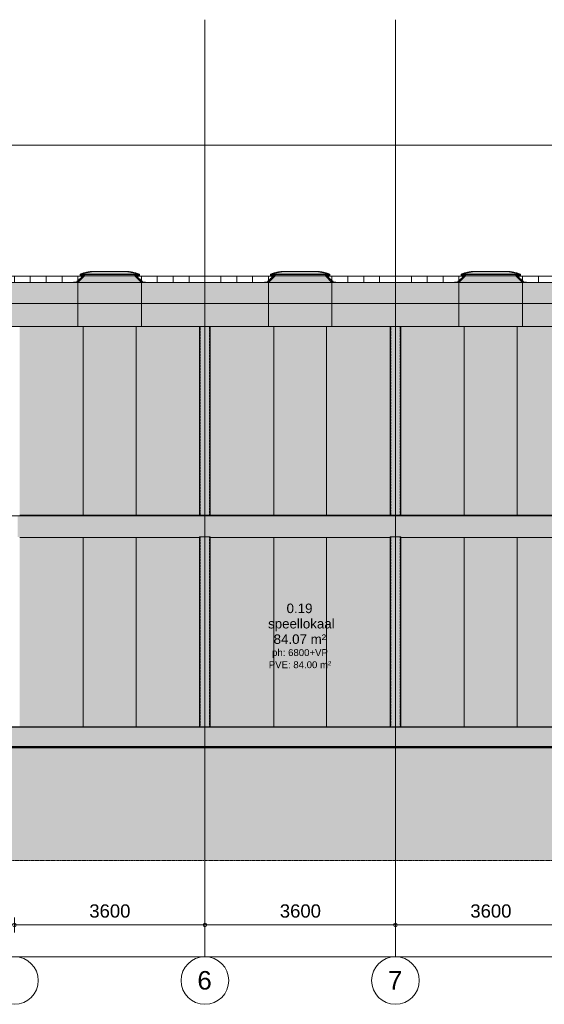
# Model space of a CAD drawing. Header units: millimetres. Extents: x -85630 to 257083, y -5697 to 14715.
# Tile 77 of 93: x 179300 to 189212, y -5250 to 13370. Entities that reach past the tile are written whole.
import ezdxf

# ---------------------------------------------------------------- set-up
doc = ezdxf.new("R2010")
doc.units = ezdxf.units.MM
for name, pattern in [('HAZ_hartlijn', [8, 5, -1, 1, -1]), ('Hidden', [7.14375, 4.7625, -2.38125]), ('THO_stramienlijn', [20, 17, -1.5, 0, -1.5])]:
    doc.linetypes.add(name, pattern=pattern)
for name, color, linetype, lineweight in [('A-ANNO-DIMS', 7, 'Continuous', 13), ('A-ANNO-DIMS-100', 7, 'Continuous', 13), ('A-AREA-IDEN', 7, 'Continuous', 13), ('A-DETL-GENF', 7, 'Continuous', 13), ('A-FLOR', 7, 'Continuous', 18), ('A-FLOR-LEVL', 7, 'Continuous', 13), ('A-FLOR-PATT', 7, 'Continuous', 25), ('A-GENM', 7, 'Continuous', 13), ('A-GLAZ', 7, 'Continuous', 13), ('A-ROOF', 7, 'Continuous', 13), ('A-ROOF-PATT', 7, 'Continuous', 18), ('A-WALL-PATT', 7, 'Continuous', 25), ('C-TOPO', 7, 'Continuous', 13), ('C-TOPO-PATT', 7, 'Continuous', 50), ('I-WALL', 7, 'Continuous', 18), ('S-COLS', 7, 'Continuous', 13), ('S-GRID', 7, 'Continuous', 13), ('S-GRID-IDEN', 7, 'Continuous', 13)]:
    doc.layers.add(name, color=color, linetype=linetype, lineweight=lineweight)
doc.styles.add('Arial', font='arial.ttf', dxfattribs={"height": 250})
doc.styles.add('Arial_1', font='arial.ttf', dxfattribs={"height": 180})
doc.styles.add('Arial_2', font='arial.ttf', dxfattribs={"height": 350})
doc.styles.add('Arial_3', font='arial.ttf', dxfattribs={"height": 130})
doc.dimstyles.new('THO_25_-_transparant', dxfattribs={"dimscale": 304.8, "dimtxt": 0.836827, "dimasz": 0.229659, "dimexe": 0.459318, "dimexo": 0.0625, "dimgap": 0.213255, "dimtad": 1, "dimdec": 3, "dimlfac": 304.8, "dimrnd": 0.001, "dimdsep": 46, "dimtxsty": 'Arial', "dimblk1": 'DOTBLANK', "dimblk2": 'DOTBLANK', "dimsah": 1, "dimcen": 0.09, "dimdle": 0.229659, "dimazin": 0, "dimtfac": 1, "dimtdec": 4, "dimtix": 1, "dimtmove": 0, "dimatfit": 3, "dimfxl": 0.001507, "dimfxlon": 1, "dimtvp": 1, "dimtolj": 1, "dimtzin": 0, "dimarcsym": 2})
pattern_1 = [(90, (19207.564, -375.99), (-40, 2e-15), []), (0, (19207.564, -375.99), (0, 40), [])]
pattern_2 = [(90, (19207.564, -375.99), (-8, 5e-16), []), (0, (19207.564, -375.99), (0, 8), [])]

# ---------------------------------------------------------------- blocks, each defined once
blk = doc.blocks.new('NLRS_33_GM_WPB_vloeropening schacht rechthoek_gen_tho - 10675x7875-2231571-01 doorsnede EE _plotview_')
at = {"layer": 'A-GENM'}
for p, q in [((30000, 4000), (26600, 4000)), ((32984, 4000), (26600, 4000)), ((33600, 4000), (30200, 4000)), ((30815, 4000), (37200, 4000)), ((37200, 4000), (33800, 4000))]:
    blk.add_line(p, q, dxfattribs=at)
blk = doc.blocks.new('NLRS_28_SCO_UN_koker_gen_bcb - K200_200_12_5-2195922-01 doorsnede EE _plotview_')
at = {"layer": 'S-COLS', "linetype": 'Hidden', "true_color": 0x7186a5}
blk.add_hatch(color=252, dxfattribs=at).paths.add_polyline_path([(30199.635701, 0), (30199.635701, 3590), (29999.635701, 3590), (29999.635701, 0)])
at = {"layer": 'S-COLS'}
for p, q in [((29999.635701, 3590), (29999.635701, 0)), ((30199.635701, 3590), (29999.635701, 3590)), ((30199.635701, 3590), (30199.635701, 0))]:
    blk.add_line(p, q, dxfattribs=at)
at = {"layer": 'S-COLS', "linetype": 'Hidden'}
for p, q in [((30012.135701, 0), (30012.135701, 3590)), ((30187.135701, 3590), (30187.135701, 0))]:
    blk.add_line(p, q, dxfattribs=at)
blk = doc.blocks.new('NLRS_28_SCO_UN_koker_gen_bcb - K200_200_12_5-V150-01 doorsnede EE _plotview_')
at = {"layer": 'S-COLS', "linetype": 'Hidden', "true_color": 0x7186a5}
blk.add_hatch(color=252, dxfattribs=at).paths.add_polyline_path([(26600, 0), (26600, 0), (26600, 69)])
blk = doc.blocks.new('NLRS_28_SCO_UN_koker_gen_bcb - K200_200_12_5-2311149-01 doorsnede EE _plotview_')
at = {"layer": 'S-COLS', "linetype": 'Hidden', "true_color": 0x7186a5}
blk.add_hatch(color=252, dxfattribs=at).paths.add_polyline_path([(30199.635701, 3990), (30199.635701, 7570), (29999.635701, 7570), (29999.635701, 3990)])
at = {"layer": 'S-COLS'}
for p, q in [((29999.635701, 3990), (29999.635701, 7570)), ((30199.635701, 7570), (30199.635701, 3990)), ((30199.635701, 3990), (29999.635701, 3990))]:
    blk.add_line(p, q, dxfattribs=at)
at = {"layer": 'S-COLS', "linetype": 'Hidden'}
for p, q in [((30012.135701, 3990), (30012.135701, 7570)), ((30187.135701, 7570), (30187.135701, 3990))]:
    blk.add_line(p, q, dxfattribs=at)
blk = doc.blocks.new('NLRS_28_SCO_UN_koker_gen_bcb - K200_200_12_5-V156-01 doorsnede EE _plotview_')
at = {"layer": 'S-COLS', "linetype": 'Hidden', "true_color": 0x7186a5}
blk.add_hatch(color=252, dxfattribs=at).paths.add_polyline_path([(26600, 3990), (26600, 3990), (26600, 4505)])
blk = doc.blocks.new('NLRS_37_WIN_RB_lichtkoepel rechthoekig 1200x1200mm uf02ujgf_gen_bcb - lichtkoepel rechthoekig 1200x1200mm-2423058-01 doorsnede EE _plotview_')
at = {"layer": 'A-GLAZ', "true_color": 0xfafafa}
h = blk.add_hatch(color=7, dxfattribs=at)
h.paths.add_polyline_path([(36061, 8555), (35993, 8579), (35989, 8579), (36035, 8564)])
h.paths.add_polyline_path([(35960, 8580), (35952, 8583), (35952, 8582)])
h.paths.add_polyline_path([(35045, 8589), (35090, 8599), (35076, 8597), (35047, 8590)])
h.paths.add_polyline_path([(35954, 8589), (35913, 8598), (35915, 8597), (35952, 8589)])
h.paths.add_polyline_path([(35866, 8605), (35852, 8608), (35851, 8606)])
at = {"layer": 'A-GLAZ', "true_color": 0x444444}
h = blk.add_hatch(color=250, dxfattribs=at)
h.paths.add_polyline_path([(36174, 8400), (36175, 8400), (36174, 8404)])
h.paths.add_polyline_path([(34825, 8400), (34826, 8400), (34825, 8404)])
at = {"layer": 'A-GLAZ'}
for p, q in [((34825, 8400), (34825, 8405)), ((36175, 8405), (36175, 8400))]:
    blk.add_line(p, q, dxfattribs=at)
for points, knots in [([(34939, 8555), (34961, 8564), (34988, 8574), (35016, 8582), (35020, 8583)], [-1, -1, -1, -1, -0.75, -0.6999498, -0.6999498, -0.6999498, -0.6999498]), ([(35133, 8606), (35138, 8606), (35167, 8610), (35196, 8611), (35220, 8611)], [-0.3000502, -0.3000502, -0.3000502, -0.3000502, -0.25, 0, 0, 0, 0]), ([(35780, 8611), (35804, 8611), (35832, 8610), (35861, 8606), (35866, 8606)], [0, 0, 0, 0, 0.25, 0.3000502, 0.3000502, 0.3000502, 0.3000502]), ([(35979, 8583), (35983, 8582), (36011, 8574), (36038, 8564), (36061, 8555)], [0.6999498, 0.6999498, 0.6999498, 0.6999498, 0.75, 1, 1, 1, 1])]:
    blk.add_open_spline(points, degree=3, knots=knots, dxfattribs=at)
for points in [[(35045, 8590), (35056, 8592), (35076, 8597), (35097, 8601), (35108, 8602)], [(35891, 8602), (35902, 8601), (35923, 8597), (35944, 8592), (35954, 8590)]]:
    blk.add_open_spline(points, degree=3, dxfattribs=at)
blk = doc.blocks.new('NLRS_37_WIN_RB_lichtkoepel rechthoekig 1200x1200mm uf02ujgf_gen_bcb - lichtkoepel rechthoekig 1200x1200mm-V165-01 doorsnede EE _plotview_')
at = {"layer": 'A-GLAZ'}
h = blk.add_hatch(dxfattribs=at)
h.set_pattern_fill('FP_17', color=256, style=0, pattern_type=2)
h.set_pattern_definition(pattern_2)
h.paths.add_polyline_path([(34965, 8531), (34965, 8555), (35047, 8583), (35133, 8600), (35220, 8606), (35220, 8611), (35124, 8605), (35021, 8583), (34939, 8555), (34939, 8531)])
h.paths.add_polyline_path([(36035, 8531), (36061, 8531), (36061, 8555), (35970, 8586), (35867, 8605), (35780, 8611), (35780, 8606), (35875, 8598), (35952, 8583), (36035, 8555), (36035, 8535)])
at = {"layer": 'A-GLAZ', "true_color": 0xfafafa}
blk.add_hatch(color=7, dxfattribs=at).paths.add_polyline_path([(35580, 8555), (36035, 8555), (35949, 8583), (35938, 8586), (35858, 8601), (35780, 8606), (35220, 8606), (35133, 8600), (35097, 8593), (35039, 8580), (34965, 8555), (35414, 8555)])
at = {"layer": 'A-GLAZ'}
h = blk.add_hatch(dxfattribs=at)
h.set_pattern_fill('FP_17', color=256, style=0, pattern_type=2)
h.set_pattern_definition(pattern_2)
h.paths.add_polyline_path([(35747, 8606), (35780, 8606), (35780, 8611), (35220, 8611), (35220, 8606), (35580, 8606)])
h = blk.add_hatch(dxfattribs=at)
h.set_pattern_fill('FP_16', color=256, style=0, pattern_type=2)
h.set_pattern_definition(pattern_1)
h.paths.add_polyline_path([(36126, 8404), (36126, 8405), (35996, 8535), (35996, 8549), (35995, 8549), (35996, 8534), (36126, 8404)])
h.paths.add_polyline_path([(34826, 8404), (34875, 8405), (35005, 8535), (35004, 8550), (35004, 8549), (35003, 8535), (34873, 8405), (34825, 8405)])
h = blk.add_hatch(dxfattribs=at)
h.set_pattern_fill('FP_16', color=256, style=0, pattern_type=2)
h.set_pattern_definition(pattern_1)
h.paths.add_polyline_path([(34874, 8400), (34900, 8400), (35025, 8529), (35025, 8554), (34965, 8554), (34965, 8550), (35005, 8550), (35005, 8535), (34874, 8404), (34826, 8404), (34826, 8400)])
h.paths.add_polyline_path([(36174, 8400), (36174, 8404), (36126, 8404), (35995, 8535), (35995, 8550), (36035, 8550), (36035, 8554), (35975, 8554), (35975, 8529), (36100, 8400), (36126, 8400)])
at = {"layer": 'A-GLAZ', "true_color": 0x444444}
for points in [[(34900, 8400), (36100, 8400), (35975, 8529), (35025, 8529), (34904, 8404)], [(35414, 8529), (35975, 8529), (35975, 8554), (35025, 8554), (35025, 8529), (35248, 8529)]]:
    blk.add_hatch(color=250, dxfattribs=at).paths.add_polyline_path(points)
at = {"layer": 'A-GLAZ', "true_color": 0xfafafa}
h = blk.add_hatch(color=7, dxfattribs=at)
h.paths.add_polyline_path([(35000, 8531), (35004, 8535), (35004, 8549), (34965, 8549), (34965, 8531)])
h.paths.add_polyline_path([(36000, 8531), (36035, 8531), (36035, 8549), (35996, 8549), (35996, 8535)])
h.paths.add_polyline_path([(35952, 8554), (36035, 8554), (36035, 8555), (34965, 8555), (34965, 8554), (35913, 8554)])
at = {"layer": 'A-GLAZ'}
for p, q in [((35220, 8606), (35220, 8611)), ((35780, 8611), (35220, 8611)), ((35220, 8611), (35220, 8606)), ((35220, 8606), (35780, 8606)), ((35780, 8611), (35780, 8606)), ((35780, 8606), (35780, 8611)), ((34825, 8405), (34825, 8400)), ((34873, 8405), (34825, 8405)), ((34825, 8400), (34826, 8400)), ((34826, 8404), (34826, 8400)), ((34874, 8404), (34826, 8404)), ((34826, 8400), (34826, 8404)), ((34826, 8404), (34874, 8404)), ((34826, 8400), (34900, 8400)), ((35004, 8535), (34873, 8405)), ((35005, 8535), (34874, 8404)), ((34874, 8404), (35005, 8535)), ((34900, 8400), (35025, 8529)), ((34900, 8400), (36100, 8400)), ((34939, 8555), (34939, 8531)), ((34939, 8531), (34965, 8531)), ((34965, 8531), (34965, 8555)), ((36035, 8555), (34965, 8555)), ((35025, 8554), (34965, 8554)), ((34965, 8554), (34965, 8550)), ((34965, 8550), (35005, 8550)), ((35005, 8550), (34965, 8550)), ((34965, 8550), (34965, 8549)), ((34965, 8549), (35004, 8549)), ((34965, 8531), (35000, 8531)), ((35004, 8549), (35004, 8535)), ((35005, 8550), (35005, 8535)), ((35005, 8535), (35005, 8550)), ((35025, 8529), (35025, 8554)), ((35975, 8554), (35025, 8554)), ((35025, 8529), (35975, 8529)), ((36035, 8554), (35975, 8554)), ((35975, 8554), (35975, 8529)), ((35975, 8529), (36100, 8400)), ((35995, 8535), (35995, 8550)), ((35995, 8550), (36035, 8550)), ((36035, 8550), (35995, 8550)), ((35995, 8550), (35995, 8535)), ((36126, 8404), (35995, 8535)), ((35995, 8535), (36126, 8404)), ((35996, 8535), (35996, 8549)), ((35996, 8549), (36035, 8549)), ((36126, 8405), (35996, 8535)), ((36000, 8531), (36035, 8531)), ((36035, 8555), (36035, 8531)), ((36035, 8550), (36035, 8554)), ((36035, 8549), (36035, 8550)), ((36035, 8531), (36061, 8531)), ((36061, 8531), (36061, 8555)), ((36100, 8400), (36174, 8400)), ((36175, 8405), (36126, 8405)), ((36174, 8404), (36126, 8404)), ((36126, 8404), (36174, 8404)), ((36174, 8400), (36174, 8404)), ((36174, 8404), (36174, 8400)), ((36174, 8400), (36175, 8400)), ((36175, 8400), (36175, 8405))]:
    blk.add_line(p, q, dxfattribs=at)
for centre, radius, start, end in [((35225, 7853), 758, 90.3778, 112.1572), ((35225, 7918), 688, 90.4162, 112.1958), ((35775, 7853), 758, 67.8428, 89.6222), ((35775, 7918), 688, 67.8042, 89.5838)]:
    blk.add_arc(centre, radius, start, end, dxfattribs=at)
for points, knots in [([(35020, 8583), (35016, 8582), (34988, 8574), (34961, 8564), (34939, 8555)], [0.6999498, 0.6999498, 0.6999498, 0.6999498, 0.75, 1, 1, 1, 1]), ([(35220, 8611), (35196, 8611), (35167, 8610), (35138, 8606), (35133, 8606)], [0, 0, 0, 0, 0.25, 0.3000502, 0.3000502, 0.3000502, 0.3000502]), ([(35780, 8611), (35804, 8611), (35832, 8610), (35861, 8606), (35866, 8606)], [0, 0, 0, 0, 0.25, 0.3000502, 0.3000502, 0.3000502, 0.3000502]), ([(35979, 8583), (35983, 8582), (36011, 8574), (36038, 8564), (36061, 8555)], [0.6999498, 0.6999498, 0.6999498, 0.6999498, 0.75, 1, 1, 1, 1])]:
    blk.add_open_spline(points, degree=3, knots=knots, dxfattribs=at)
for points in [[(35039, 8581), (35046, 8583), (35054, 8585), (35061, 8587)], [(35108, 8602), (35097, 8601), (35076, 8597), (35056, 8592), (35045, 8590)], [(35118, 8598), (35126, 8599), (35134, 8600), (35141, 8601)], [(35881, 8598), (35873, 8599), (35866, 8600), (35858, 8601)], [(35891, 8602), (35902, 8601), (35923, 8597), (35944, 8592), (35954, 8590)], [(35960, 8581), (35953, 8583), (35945, 8585), (35938, 8587)]]:
    blk.add_open_spline(points, degree=3, dxfattribs=at)
blk = doc.blocks.new('NLRS_37_WIN_RB_lichtkoepel rechthoekig 1200x1200mm uf02ujgf_gen_bcb - lichtkoepel rechthoekig 1200x1200mm-V166-01 doorsnede EE _plotview_')
at = {"layer": 'A-GLAZ', "true_color": 0xfafafa}
h = blk.add_hatch(color=7, dxfattribs=at)
h.paths.add_polyline_path([(32461, 8555), (32393, 8579), (32389, 8579), (32435, 8564)])
h.paths.add_polyline_path([(32360, 8580), (32352, 8583), (32352, 8582)])
h.paths.add_polyline_path([(31445, 8589), (31490, 8599), (31476, 8597), (31447, 8590)])
h.paths.add_polyline_path([(32354, 8589), (32323, 8597), (32315, 8597), (32352, 8589)])
h.paths.add_polyline_path([(32266, 8605), (32252, 8608), (32251, 8606), (32254, 8606)])
at = {"layer": 'A-GLAZ', "true_color": 0x444444}
blk.add_hatch(color=250, dxfattribs=at).paths.add_polyline_path([(32574, 8400), (32575, 8400), (32574, 8404)])
at = {"layer": 'A-GLAZ'}
for p, q in [((31225, 8400), (31225, 8405)), ((32575, 8405), (32575, 8400))]:
    blk.add_line(p, q, dxfattribs=at)
for points, knots in [([(31339, 8555), (31361, 8564), (31388, 8574), (31416, 8582), (31420, 8583)], [-1, -1, -1, -1, -0.75, -0.6999498, -0.6999498, -0.6999498, -0.6999498]), ([(31533, 8606), (31538, 8606), (31567, 8610), (31596, 8611), (31620, 8611)], [-0.3000502, -0.3000502, -0.3000502, -0.3000502, -0.25, 0, 0, 0, 0]), ([(32180, 8611), (32204, 8611), (32232, 8610), (32261, 8606), (32266, 8606)], [0, 0, 0, 0, 0.25, 0.3000502, 0.3000502, 0.3000502, 0.3000502]), ([(32379, 8583), (32383, 8582), (32411, 8574), (32438, 8564), (32461, 8555)], [0.6999498, 0.6999498, 0.6999498, 0.6999498, 0.75, 1, 1, 1, 1])]:
    blk.add_open_spline(points, degree=3, knots=knots, dxfattribs=at)
for points in [[(31445, 8590), (31456, 8592), (31476, 8597), (31497, 8601), (31508, 8602)], [(32291, 8602), (32302, 8601), (32323, 8597), (32344, 8592), (32354, 8590)]]:
    blk.add_open_spline(points, degree=3, dxfattribs=at)
blk = doc.blocks.new('NLRS_37_WIN_RB_lichtkoepel rechthoekig 1200x1200mm uf02ujgf_gen_bcb - lichtkoepel rechthoekig 1200x1200mm-V167-01 doorsnede EE _plotview_')
at = {"layer": 'A-GLAZ'}
h = blk.add_hatch(dxfattribs=at)
h.set_pattern_fill('FP_17', color=256, style=0, pattern_type=2)
h.set_pattern_definition(pattern_2)
h.paths.add_polyline_path([(31365, 8531), (31365, 8555), (31447, 8583), (31533, 8600), (31620, 8606), (31620, 8611), (31524, 8605), (31422, 8583), (31339, 8555), (31339, 8531)])
h.paths.add_polyline_path([(32435, 8531), (32461, 8531), (32461, 8555), (32370, 8586), (32267, 8605), (32180, 8611), (32180, 8606), (32275, 8598), (32352, 8583), (32435, 8555), (32435, 8535)])
at = {"layer": 'A-GLAZ', "true_color": 0xfafafa}
blk.add_hatch(color=7, dxfattribs=at).paths.add_polyline_path([(31365, 8555), (32435, 8555), (32349, 8583), (32338, 8586), (32258, 8601), (32180, 8606), (31620, 8606), (31533, 8600), (31497, 8593), (31439, 8580), (31422, 8575)])
at = {"layer": 'A-GLAZ'}
h = blk.add_hatch(dxfattribs=at)
h.set_pattern_fill('FP_17', color=256, style=0, pattern_type=2)
h.set_pattern_definition(pattern_2)
h.paths.add_polyline_path([(32087, 8606), (32180, 8606), (32180, 8611), (31620, 8611), (31620, 8606), (31921, 8606)])
h = blk.add_hatch(dxfattribs=at)
h.set_pattern_fill('FP_16', color=256, style=0, pattern_type=2)
h.set_pattern_definition(pattern_1)
h.paths.add_polyline_path([(31274, 8400), (31300, 8400), (31425, 8529), (31425, 8554), (31365, 8554), (31365, 8550), (31405, 8550), (31405, 8535), (31274, 8404), (31226, 8404), (31226, 8400), (31256, 8400)])
h.paths.add_polyline_path([(32500, 8400), (32574, 8400), (32574, 8404), (32526, 8404), (32395, 8535), (32395, 8550), (32435, 8550), (32435, 8554), (32375, 8554), (32375, 8529), (32496, 8404)])
h = blk.add_hatch(dxfattribs=at)
h.set_pattern_fill('FP_16', color=256, style=0, pattern_type=2)
h.set_pattern_definition(pattern_1)
h.paths.add_polyline_path([(31274, 8404), (31405, 8535), (31404, 8550), (31404, 8549), (31403, 8535), (31273, 8405), (31273, 8404)])
h.paths.add_polyline_path([(32526, 8404), (32526, 8405), (32396, 8535), (32396, 8549), (32395, 8549), (32396, 8534), (32525, 8405)])
at = {"layer": 'A-GLAZ', "true_color": 0x444444}
for points in [[(32395, 8400), (32500, 8400), (32375, 8529), (31425, 8529), (31300, 8400), (32375, 8400)], [(31425, 8529), (32375, 8529), (32375, 8554), (31425, 8554), (31425, 8535)]]:
    blk.add_hatch(color=250, dxfattribs=at).paths.add_polyline_path(points)
at = {"layer": 'A-GLAZ', "true_color": 0xfafafa}
h = blk.add_hatch(color=7, dxfattribs=at)
h.paths.add_polyline_path([(31365, 8531), (31400, 8531), (31404, 8535), (31404, 8549), (31365, 8549), (31365, 8535)])
h.paths.add_polyline_path([(32400, 8531), (32435, 8531), (32435, 8549), (32396, 8549), (32396, 8535)])
h.paths.add_polyline_path([(32396, 8554), (32435, 8554), (32435, 8555), (31365, 8555), (31365, 8554), (32395, 8554)])
at = {"layer": 'A-GLAZ'}
for p, q in [((31620, 8606), (31620, 8611)), ((32180, 8611), (31620, 8611)), ((31620, 8611), (31620, 8606)), ((31620, 8606), (32180, 8606)), ((32180, 8611), (32180, 8606)), ((32180, 8606), (32180, 8611)), ((31225, 8405), (31225, 8400)), ((31273, 8405), (31225, 8405)), ((31225, 8400), (31226, 8400)), ((31226, 8404), (31226, 8400)), ((31274, 8404), (31226, 8404)), ((31226, 8400), (31226, 8404)), ((31226, 8404), (31274, 8404)), ((31226, 8400), (31300, 8400)), ((31404, 8535), (31273, 8405)), ((31405, 8535), (31274, 8404)), ((31274, 8404), (31405, 8535)), ((31300, 8400), (31425, 8529)), ((31300, 8400), (32500, 8400)), ((31339, 8555), (31339, 8531)), ((31339, 8531), (31365, 8531)), ((31365, 8531), (31365, 8555)), ((32435, 8555), (31365, 8555)), ((31425, 8554), (31365, 8554)), ((31365, 8554), (31365, 8550)), ((31365, 8550), (31405, 8550)), ((31405, 8550), (31365, 8550)), ((31365, 8550), (31365, 8549)), ((31365, 8549), (31404, 8549)), ((31365, 8531), (31400, 8531)), ((31404, 8549), (31404, 8535)), ((31405, 8550), (31405, 8535)), ((31405, 8535), (31405, 8550)), ((31425, 8529), (31425, 8554)), ((32375, 8554), (31425, 8554)), ((31425, 8529), (32375, 8529)), ((32435, 8554), (32375, 8554)), ((32375, 8554), (32375, 8529)), ((32375, 8529), (32500, 8400)), ((32395, 8535), (32395, 8550)), ((32395, 8550), (32435, 8550)), ((32435, 8550), (32395, 8550)), ((32395, 8550), (32395, 8535)), ((32526, 8404), (32395, 8535)), ((32395, 8535), (32526, 8404)), ((32396, 8535), (32396, 8549)), ((32396, 8549), (32435, 8549)), ((32526, 8405), (32396, 8535)), ((32400, 8531), (32435, 8531)), ((32435, 8555), (32435, 8531)), ((32435, 8550), (32435, 8554)), ((32435, 8549), (32435, 8550)), ((32435, 8531), (32461, 8531)), ((32461, 8531), (32461, 8555)), ((32500, 8400), (32574, 8400)), ((32575, 8405), (32526, 8405)), ((32574, 8404), (32526, 8404)), ((32526, 8404), (32574, 8404)), ((32574, 8400), (32574, 8404)), ((32574, 8404), (32574, 8400)), ((32574, 8400), (32575, 8400)), ((32575, 8400), (32575, 8405))]:
    blk.add_line(p, q, dxfattribs=at)
for centre, radius, start, end in [((31625, 7853), 758, 90.3778, 112.1572), ((31625, 7918), 688, 90.4162, 112.1958), ((32175, 7853), 758, 67.8428, 89.6222), ((32175, 7918), 688, 67.8042, 89.5838)]:
    blk.add_arc(centre, radius, start, end, dxfattribs=at)
for points, knots in [([(31420, 8583), (31416, 8582), (31388, 8574), (31361, 8564), (31339, 8555)], [0.6999498, 0.6999498, 0.6999498, 0.6999498, 0.75, 1, 1, 1, 1]), ([(31620, 8611), (31596, 8611), (31567, 8610), (31538, 8606), (31533, 8606)], [0, 0, 0, 0, 0.25, 0.3000502, 0.3000502, 0.3000502, 0.3000502]), ([(32180, 8611), (32204, 8611), (32232, 8610), (32261, 8606), (32266, 8606)], [0, 0, 0, 0, 0.25, 0.3000502, 0.3000502, 0.3000502, 0.3000502]), ([(32379, 8583), (32383, 8582), (32411, 8574), (32438, 8564), (32461, 8555)], [0.6999498, 0.6999498, 0.6999498, 0.6999498, 0.75, 1, 1, 1, 1])]:
    blk.add_open_spline(points, degree=3, knots=knots, dxfattribs=at)
for points in [[(31439, 8581), (31446, 8583), (31454, 8585), (31461, 8587)], [(31508, 8602), (31497, 8601), (31476, 8597), (31456, 8592), (31445, 8590)], [(31518, 8598), (31526, 8599), (31534, 8600), (31541, 8601)], [(32281, 8598), (32273, 8599), (32266, 8600), (32258, 8601)], [(32291, 8602), (32302, 8601), (32323, 8597), (32344, 8592), (32354, 8590)], [(32360, 8581), (32353, 8583), (32345, 8585), (32338, 8587)]]:
    blk.add_open_spline(points, degree=3, dxfattribs=at)
blk = doc.blocks.new('NLRS_37_WIN_RB_lichtkoepel rechthoekig 1200x1200mm uf02ujgf_gen_bcb - lichtkoepel rechthoekig 1200x1200mm-V168-01 doorsnede EE _plotview_')
at = {"layer": 'A-GLAZ'}
h = blk.add_hatch(dxfattribs=at)
h.set_pattern_fill('FP_17', color=256, style=0, pattern_type=2)
h.set_pattern_definition(pattern_2)
h.paths.add_polyline_path([(27739, 8531), (27765, 8531), (27765, 8555), (27847, 8583), (27933, 8600), (28020, 8606), (28020, 8611), (27924, 8605), (27821, 8583), (27739, 8555), (27739, 8535)])
h.paths.add_polyline_path([(28861, 8531), (28861, 8555), (28761, 8588), (28667, 8605), (28580, 8611), (28580, 8606), (28675, 8598), (28752, 8583), (28835, 8555), (28835, 8531)])
at = {"layer": 'A-GLAZ', "true_color": 0xfafafa}
blk.add_hatch(color=7, dxfattribs=at).paths.add_polyline_path([(28428, 8555), (28835, 8555), (28749, 8583), (28738, 8586), (28658, 8601), (28580, 8606), (28020, 8606), (27929, 8599), (27897, 8593), (27839, 8580), (27765, 8555), (28262, 8555)])
at = {"layer": 'A-GLAZ'}
h = blk.add_hatch(dxfattribs=at)
h.set_pattern_fill('FP_17', color=256, style=0, pattern_type=2)
h.set_pattern_definition(pattern_2)
h.paths.add_polyline_path([(28428, 8606), (28580, 8606), (28580, 8611), (28020, 8611), (28020, 8606), (28262, 8606)])
h = blk.add_hatch(dxfattribs=at)
h.set_pattern_fill('FP_16', color=256, style=0, pattern_type=2)
h.set_pattern_definition(pattern_1)
h.paths.add_polyline_path([(27626, 8400), (27700, 8400), (27825, 8529), (27825, 8554), (27765, 8554), (27765, 8550), (27805, 8550), (27805, 8535), (27674, 8404), (27626, 8404)])
h.paths.add_polyline_path([(28926, 8400), (28974, 8400), (28974, 8404), (28926, 8404), (28795, 8535), (28795, 8550), (28835, 8550), (28835, 8554), (28775, 8554), (28775, 8529), (28900, 8400)])
h = blk.add_hatch(dxfattribs=at)
h.set_pattern_fill('FP_16', color=256, style=0, pattern_type=2)
h.set_pattern_definition(pattern_1)
h.paths.add_polyline_path([(28974, 8404), (28974, 8405), (28926, 8405), (28796, 8535), (28796, 8549), (28795, 8549), (28796, 8534), (28927, 8404)])
h.paths.add_polyline_path([(27673, 8404), (27675, 8405), (27805, 8535), (27804, 8550), (27804, 8549), (27803, 8535), (27673, 8405), (27626, 8404)])
at = {"layer": 'A-GLAZ', "true_color": 0x444444}
for points in [[(28262, 8400), (28900, 8400), (28775, 8529), (27825, 8529), (27700, 8400), (28096, 8400)], [(28262, 8529), (28775, 8529), (28775, 8554), (27825, 8554), (27825, 8529), (28096, 8529)]]:
    blk.add_hatch(color=250, dxfattribs=at).paths.add_polyline_path(points)
at = {"layer": 'A-GLAZ', "true_color": 0xfafafa}
h = blk.add_hatch(color=7, dxfattribs=at)
h.paths.add_polyline_path([(27800, 8531), (27804, 8535), (27804, 8549), (27765, 8549), (27765, 8531)])
h.paths.add_polyline_path([(28800, 8531), (28835, 8531), (28835, 8549), (28796, 8549), (28796, 8535)])
h.paths.add_polyline_path([(28770, 8554), (28835, 8554), (28835, 8555), (27765, 8555), (27765, 8554), (28761, 8554)])
at = {"layer": 'A-GLAZ'}
for p, q in [((28020, 8606), (28020, 8611)), ((28580, 8611), (28020, 8611)), ((28020, 8611), (28020, 8606)), ((28020, 8606), (28580, 8606)), ((28580, 8611), (28580, 8606)), ((28580, 8606), (28580, 8611)), ((27625, 8405), (27625, 8400)), ((27673, 8405), (27625, 8405)), ((27625, 8400), (27626, 8400)), ((27626, 8404), (27626, 8400)), ((27674, 8404), (27626, 8404)), ((27626, 8400), (27626, 8404)), ((27626, 8404), (27674, 8404)), ((27626, 8400), (27700, 8400)), ((27804, 8535), (27673, 8405)), ((27805, 8535), (27674, 8404)), ((27674, 8404), (27805, 8535)), ((27700, 8400), (27825, 8529)), ((27700, 8400), (28900, 8400)), ((27739, 8555), (27739, 8531)), ((27739, 8531), (27765, 8531)), ((27765, 8531), (27765, 8555)), ((28835, 8555), (27765, 8555)), ((27825, 8554), (27765, 8554)), ((27765, 8554), (27765, 8550)), ((27765, 8550), (27805, 8550)), ((27805, 8550), (27765, 8550)), ((27765, 8550), (27765, 8549)), ((27765, 8549), (27804, 8549)), ((27765, 8531), (27800, 8531)), ((27804, 8549), (27804, 8535)), ((27805, 8550), (27805, 8535)), ((27805, 8535), (27805, 8550)), ((27825, 8529), (27825, 8554)), ((28775, 8554), (27825, 8554)), ((27825, 8529), (28775, 8529)), ((28835, 8554), (28775, 8554)), ((28775, 8554), (28775, 8529)), ((28775, 8529), (28900, 8400)), ((28795, 8535), (28795, 8550)), ((28795, 8550), (28835, 8550)), ((28835, 8550), (28795, 8550)), ((28795, 8550), (28795, 8535)), ((28926, 8404), (28795, 8535)), ((28795, 8535), (28926, 8404)), ((28796, 8535), (28796, 8549)), ((28796, 8549), (28835, 8549)), ((28926, 8405), (28796, 8535)), ((28800, 8531), (28835, 8531)), ((28835, 8555), (28835, 8531)), ((28835, 8550), (28835, 8554)), ((28835, 8549), (28835, 8550)), ((28835, 8531), (28861, 8531)), ((28861, 8531), (28861, 8555)), ((28900, 8400), (28974, 8400)), ((28975, 8405), (28926, 8405)), ((28974, 8404), (28926, 8404)), ((28926, 8404), (28974, 8404)), ((28974, 8400), (28974, 8404)), ((28974, 8404), (28974, 8400)), ((28974, 8400), (28975, 8400)), ((28975, 8400), (28975, 8405))]:
    blk.add_line(p, q, dxfattribs=at)
for centre, radius, start, end in [((28025, 7853), 758, 90.3778, 112.1572), ((28025, 7918), 688, 90.4162, 112.1958), ((28575, 7853), 758, 67.8428, 89.6222), ((28575, 7918), 688, 67.8042, 89.5838)]:
    blk.add_arc(centre, radius, start, end, dxfattribs=at)
for points, knots in [([(27820, 8583), (27816, 8582), (27788, 8574), (27761, 8564), (27739, 8555)], [0.6999498, 0.6999498, 0.6999498, 0.6999498, 0.75, 1, 1, 1, 1]), ([(28020, 8611), (27996, 8611), (27967, 8610), (27938, 8606), (27933, 8606)], [0, 0, 0, 0, 0.25, 0.3000502, 0.3000502, 0.3000502, 0.3000502]), ([(28580, 8611), (28604, 8611), (28632, 8610), (28661, 8606), (28666, 8606)], [0, 0, 0, 0, 0.25, 0.3000502, 0.3000502, 0.3000502, 0.3000502]), ([(28779, 8583), (28783, 8582), (28811, 8574), (28838, 8564), (28861, 8555)], [0.6999498, 0.6999498, 0.6999498, 0.6999498, 0.75, 1, 1, 1, 1])]:
    blk.add_open_spline(points, degree=3, knots=knots, dxfattribs=at)
for points in [[(27839, 8581), (27846, 8583), (27854, 8585), (27861, 8587)], [(27908, 8602), (27897, 8601), (27876, 8597), (27856, 8592), (27845, 8590)], [(27918, 8598), (27926, 8599), (27934, 8600), (27941, 8601)], [(28681, 8598), (28673, 8599), (28666, 8600), (28658, 8601)], [(28691, 8602), (28702, 8601), (28723, 8597), (28744, 8592), (28754, 8590)], [(28760, 8581), (28753, 8583), (28745, 8585), (28738, 8587)]]:
    blk.add_open_spline(points, degree=3, dxfattribs=at)
blk = doc.blocks.new('NLRS_01_DI_UN_afbreeklijn_gen_tho - afbreeklijn-2412068-01 doorsnede EE _plotview_')
at = {"layer": 'A-DETL-GENF', "linetype": 'HAZ_hartlijn', "lineweight": 18}
blk.add_line((82280, -2533), (-481, -2533), dxfattribs=at)
blk = doc.blocks.new('Grid - Stramienbol 9_0mm-3500-01 doorsnede EE _plotview_')
at = {"layer": 'S-GRID-IDEN'}
blk.add_circle((9999.635701, -4800), 450, dxfattribs=at)
blk = doc.blocks.new('DIMBLOCK64-01 doorsnede EE _plotview_')
at = {"layer": 'A-ANNO-DIMS-100'}
for p, q in [((162700, -4350), (162700, -4210)), ((224500, -4350), (224500, -4210)), ((162630, -4350), (224570, -4350)), ((162700, -4350), (162700, -4490)), ((224500, -4350), (224500, -4490))]:
    blk.add_line(p, q, dxfattribs=at)
for centre in [(162700, -4350), (224500, -4350)]:
    blk.add_circle(centre, 35, dxfattribs=at)
at = {"layer": 'A-ANNO-DIMS-100', "color": 0, "insert": (193119, -3960), "char_height": 250, "width": 1153.68, "attachment_point": 1, "line_spacing_factor": 0.941778, "style": 'Arial'}
blk.add_mtext('61800', dxfattribs=at)
blk = doc.blocks.new('_DotBlank')
at = {"color": 0, "linetype": 'ByBlock', "lineweight": -2}
blk.add_line((-0.5, 0), (-1, 0), dxfattribs=at)
blk.add_circle((0, 0), 0.5, dxfattribs=at)
blk = doc.blocks.new('DIMBLOCK69-01 doorsnede EE _plotview_')
at = {"layer": 'A-ANNO-DIMS-100'}
for p, q in [((179200, -3750), (179200, -3610)), ((182800, -3750), (182800, -3610)), ((179200, -3750), (182800, -3750)), ((179200, -3750), (179200, -3890)), ((182800, -3750), (182800, -3890))]:
    blk.add_line(p, q, dxfattribs=at)
for centre in [(179200, -3750), (182800, -3750)]:
    blk.add_circle(centre, 35, dxfattribs=at)
at = {"layer": 'A-ANNO-DIMS-100', "color": 0, "insert": (180615, -3360), "char_height": 250, "width": 922.94, "attachment_point": 1, "line_spacing_factor": 0.941778, "style": 'Arial'}
blk.add_mtext('3600', dxfattribs=at)
blk = doc.blocks.new('DIMBLOCK70-01 doorsnede EE _plotview_')
at = {"layer": 'A-ANNO-DIMS-100'}
for p, q in [((182800, -3750), (182800, -3610)), ((186400, -3750), (186400, -3610)), ((182800, -3750), (186400, -3750)), ((182800, -3750), (182800, -3890)), ((186400, -3750), (186400, -3890))]:
    blk.add_line(p, q, dxfattribs=at)
for centre in [(182800, -3750), (186400, -3750)]:
    blk.add_circle(centre, 35, dxfattribs=at)
at = {"layer": 'A-ANNO-DIMS-100', "color": 0, "insert": (184215, -3360), "char_height": 250, "width": 922.94, "attachment_point": 1, "line_spacing_factor": 0.941778, "style": 'Arial'}
blk.add_mtext('3600', dxfattribs=at)
blk = doc.blocks.new('DIMBLOCK71-01 doorsnede EE _plotview_')
at = {"layer": 'A-ANNO-DIMS-100'}
for p, q in [((186400, -3750), (186400, -3610)), ((190000, -3750), (190000, -3610)), ((186400, -3750), (190000, -3750)), ((186400, -3750), (186400, -3890)), ((190000, -3750), (190000, -3890))]:
    blk.add_line(p, q, dxfattribs=at)
for centre in [(186400, -3750), (190000, -3750)]:
    blk.add_circle(centre, 35, dxfattribs=at)
at = {"layer": 'A-ANNO-DIMS-100', "color": 0, "insert": (187815, -3360), "char_height": 250, "width": 922.94, "attachment_point": 1, "line_spacing_factor": 0.941778, "style": 'Arial'}
blk.add_mtext('3600', dxfattribs=at)

msp = doc.modelspace()

# ---------------------------------------------------------------- hatches: boundary and pattern name
at = {"layer": 'A-FLOR', "true_color": 0x7f7f7f}
msp.add_hatch(color=8, dxfattribs=at).paths.add_polyline_path([(224206.8289554, -390), (224477.0574301, -390), (224477.0574301, 0), (162723.1052483, 0), (162723.1052483, -390), (223541.5244741, -390)])
at = {"layer": 'A-FLOR-PATT', "true_color": 0xf0f0f0}
msp.add_hatch(color=7, dxfattribs=at).paths.add_polyline_path([(182957.9511118, 3580), (186299.8338148, 3580), (186299.8338148, 3590), (186499.8338148, 3590), (186499.8338148, 3580), (189899.8338148, 3580), (189899.8338148, 3590), (189937.3338148, 3590), (189937.3338148, 3990), (179262.3338148, 3990), (179262.3338148, 3590), (179299.8338148, 3590), (179299.8338148, 3580), (182699.8338148, 3580), (182699.8338148, 3590), (182899.8338148, 3590), (182899.8338148, 3580)])
at = {"layer": 'A-ROOF', "true_color": 0xafafaf}
for points in [[(180399.8338148, 7570), (181599.8338148, 7570), (181599.8338148, 8400), (180399.8338148, 8400), (180399.8338148, 7832.1790356)], [(185199.8338148, 7570), (185199.8338148, 8400), (183999.8338148, 8400), (183999.8338148, 7570), (184288.5600745, 7570)], [(188280.3869626, 7570), (188799.8338148, 7570), (188799.8338148, 8400), (187599.8338148, 8400), (187599.8338148, 7570)]]:
    msp.add_hatch(color=253, dxfattribs=at).paths.add_polyline_path(points)
at = {"layer": 'A-ROOF-PATT', "lineweight": 13, "true_color": 0xafafaf}
h = msp.add_hatch(color=253, dxfattribs=at)
h.paths.add_polyline_path([(163443.7813813, 7570), (177399.8338148, 7570), (177399.8338148, 8400), (163443.7813813, 8400), (163443.7813813, 7832.1790356)])
h.paths.add_polyline_path([(197594.6497015, 7570), (198399.8338148, 7570), (198399.8338148, 8400), (197529.8338148, 8400), (197529.8338148, 7570)])
h.paths.add_polyline_path([(223755.8862483, 7570), (223755.8862483, 8400), (209799.8338148, 8400), (209799.8338148, 7570), (223541.5244741, 7570)])
h.paths.add_polyline_path([(189669.8338148, 7570), (189669.8338148, 8400), (188799.8338148, 8400), (188799.8338148, 7570), (189610.9959253, 7570)])
h.paths.add_polyline_path([(178599.8338148, 7570), (180399.8338148, 7570), (180399.8338148, 8400), (178599.8338148, 8400), (178599.8338148, 7832.1790356)])
h.paths.add_polyline_path([(208599.8338148, 7570), (208599.8338148, 8400), (206799.8338148, 8400), (206799.8338148, 7570), (208239.521403, 7570)])
h.paths.add_polyline_path([(181599.8338148, 7570), (183999.8338148, 7570), (183999.8338148, 8400), (181599.8338148, 8400), (181599.8338148, 7832.1790356)])
h.paths.add_polyline_path([(199599.8338148, 7570), (201999.8338148, 7570), (201999.8338148, 8400), (199599.8338148, 8400), (199599.8338148, 7832.1790356)])
h.paths.add_polyline_path([(187599.8338148, 7570), (187599.8338148, 8400), (185199.8338148, 8400), (185199.8338148, 7570), (186949.7779999, 7570)])
h.paths.add_polyline_path([(205599.8338148, 7570), (205599.8338148, 8400), (203199.8338148, 8400), (203199.8338148, 7570), (205578.3034776, 7570)])
at = {"layer": 'A-WALL-PATT', "lineweight": 13, "true_color": 0x808080}
h = msp.add_hatch(dxfattribs=at)
h.set_pattern_fill('FP_15', color=8, style=0, pattern_type=2)
h.set_pattern_definition([(90, (176799.83, 8000), (-300, 2e-14), [])])
h.paths.add_polyline_path([(210399.8403641, 8400), (210399.8403641, 8520), (209711.2478773, 8520), (209826.2478773, 8405), (209874.8338148, 8404), (209874.8338148, 8400), (210235.4348471, 8400)])
h.paths.add_polyline_path([(176970.2107796, 8400), (177324.8338148, 8400), (177325.8338148, 8405), (177373.8338148, 8405.4140625), (177488.4197523, 8520), (176799.8272655, 8520), (176799.8272655, 8400)])
h.paths.add_polyline_path([(178674.8338148, 8400), (180324.8338148, 8400), (180325.8338148, 8405), (180373.8338148, 8405.4140625), (180488.4197523, 8520), (178511.2478773, 8520), (178626.2478773, 8405), (178674.8338148, 8404)])
h.paths.add_polyline_path([(181674.8338148, 8400), (183924.8338148, 8400), (183925.8338148, 8405), (183973.8338148, 8405.4140625), (184088.4197523, 8520), (181511.2478773, 8520), (181627.3421491, 8405), (181674.8338148, 8404)])
h.paths.add_polyline_path([(185274.8338148, 8400), (187524.8338148, 8400), (187525.8338148, 8405), (187573.8338148, 8405.4140625), (187688.4197523, 8520), (185111.2478773, 8520), (185226.2478773, 8405), (185274.8338148, 8404)])
h.paths.add_polyline_path([(188874.8338148, 8400), (189669.8338148, 8400), (189669.8338148, 8520), (188711.2478773, 8520), (188826.2478773, 8405), (188874.8338148, 8404)])
h.paths.add_polyline_path([(197529.8338148, 8400), (198324.8338148, 8400), (198325.8338148, 8405), (198373.8338148, 8405.4140625), (198488.4197523, 8520), (197529.8338148, 8520)])
h.paths.add_polyline_path([(208239.521403, 8400), (208524.8338148, 8400), (208525.8338148, 8405), (208573.8338148, 8405.4140625), (208688.4197523, 8520), (206711.2478773, 8520), (206826.2478773, 8405), (206874.8338148, 8404), (206874.8338148, 8400), (207999.8338148, 8400)])
h.paths.add_polyline_path([(199674.8338148, 8400), (201924.8338148, 8400), (201925.8338148, 8405), (201973.8338148, 8405.4140625), (202088.4197523, 8520), (199511.2478773, 8520), (199626.2478773, 8405), (199674.8338148, 8404)])
h.paths.add_polyline_path([(203274.8338148, 8400), (205524.8338148, 8400), (205525.8338148, 8405), (205573.8338148, 8405.4140625), (205688.4197523, 8520), (203111.2478773, 8520), (203226.2478773, 8405), (203274.8338148, 8404)])
at = {"layer": 'A-WALL-PATT', "lineweight": 18, "true_color": 0xf0f0f0}
for points in [[(189610.9959253, 3990), (189899.8338148, 3990), (189899.8338148, 7700), (189937.3338148, 7700), (189937.3338148, 7800), (189669.8338148, 7800), (189669.8338148, 7570), (188699.8338148, 7570), (188699.8338148, 3990)], [(179299.8338148, 3990), (180499.8338148, 3990), (180499.8338148, 7570), (179299.8338148, 7570), (179299.8338148, 4505.0381471)], [(179631.428705, 0), (180499.8338148, 0), (180499.8338148, 3580), (179299.8338148, 3580), (179299.8338148, 0)], [(189610.9959253, 0), (189899.8338148, 0), (189899.8338148, 3580), (188699.8338148, 3580), (188699.8338148, 0)]]:
    msp.add_hatch(color=7, dxfattribs=at).paths.add_polyline_path(points)
h = msp.add_hatch(color=7, dxfattribs=at)
h.paths.add_polyline_path([(182899.8338148, 3990), (184099.8338148, 3990), (184099.8338148, 7570), (182899.8338148, 7570), (182899.8338148, 4505.0381471)])
h.paths.add_polyline_path([(182699.8338148, 3990), (182699.8338148, 7570), (181499.8338148, 7570), (181499.8338148, 3990), (181627.3421491, 3990)])
h = msp.add_hatch(color=7, dxfattribs=at)
h.paths.add_polyline_path([(186499.8338148, 3990), (187699.8338148, 3990), (187699.8338148, 7570), (186499.8338148, 7570), (186499.8338148, 4505.0381471)])
h.paths.add_polyline_path([(185619.1690372, 3990), (186299.8338148, 3990), (186299.8338148, 7570), (185099.8338148, 7570), (185099.8338148, 3990)])
h = msp.add_hatch(color=7, dxfattribs=at)
h.paths.add_polyline_path([(181499.8338148, 0), (182699.8338148, 0), (182699.8338148, 3580), (181499.8338148, 3580), (181499.8338148, 68.8502957)])
h.paths.add_polyline_path([(182957.9511118, 0), (184099.8338148, 0), (184099.8338148, 3580), (182899.8338148, 3580), (182899.8338148, 0)])
h = msp.add_hatch(color=7, dxfattribs=at)
h.paths.add_polyline_path([(186499.8338148, 0), (187699.8338148, 0), (187699.8338148, 3580), (186499.8338148, 3580), (186499.8338148, 68.8502957)])
h.paths.add_polyline_path([(185099.8338148, 0), (186299.8338148, 0), (186299.8338148, 3580), (185099.8338148, 3580), (185099.8338148, 68.8502957)])
at = {"layer": 'C-TOPO-PATT', "lineweight": 13, "true_color": 0xc0c0c0}
msp.add_hatch(color=9, dxfattribs=at).paths.add_polyline_path([(196264.0407388, -2533), (234980.6035672, -2533), (234980.6035672, -63), (224477.0574301, -63), (224477.0574301, -390), (162723.1052483, -390), (162723.1052483, -63), (152219.0640624, -63), (152219.0640624, -2533), (193602.8228134, -2533)])
at = {"layer": 'I-WALL', "true_color": 0xd7e6e6}
for points in [[(181499.8338148, 3990), (181499.8338148, 7570), (180499.8338148, 7570), (180499.8338148, 3990)], [(184099.8338148, 3990), (185099.8338148, 3990), (185099.8338148, 7570), (184099.8338148, 7570), (184099.8338148, 4505.0381471)], [(188699.8338148, 3990), (188699.8338148, 7570), (187699.8338148, 7570), (187699.8338148, 3990), (188280.3869626, 3990)], [(180499.8338148, 0), (181499.8338148, 0), (181499.8338148, 3580), (180499.8338148, 3580), (180499.8338148, 68.8502957)], [(185099.8338148, 0), (185099.8338148, 3580), (184099.8338148, 3580), (184099.8338148, 0)], [(188280.3869626, 0), (188699.8338148, 0), (188699.8338148, 3580), (187699.8338148, 3580), (187699.8338148, 0)]]:
    msp.add_hatch(color=254, dxfattribs=at).paths.add_polyline_path(points)

# ---------------------------------------------------------------- linework, layer by layer
at = {"layer": 'A-FLOR'}
for p, q in [((186499.8338148, 3990), (189899.8338148, 3990)), ((186299.8338148, 3580), (182899.8338148, 3580)), ((189899.8338148, 3580), (186499.8338148, 3580))]:
    msp.add_line(p, q, dxfattribs=at)
at = {"layer": 'A-FLOR', "lineweight": 25}
msp.add_line((162722.6254316, 0), (224477.042198, 0), dxfattribs=at)
at = {"layer": 'A-FLOR-LEVL', "color": 5, "linetype": 'THO_stramienlijn', "true_color": 0x0000ff}
for p, q in [((152573.3532355, 11000), (234679.3367399, 11000)), ((152573.3532355, 8000), (234679.3367399, 8000)), ((153843.3532355, 3990), (234679.3367399, 3990)), ((152573.3532355, 0), (234679.3367399, 0))]:
    msp.add_line(p, q, dxfattribs=at)
at = {"layer": 'A-ROOF', "lineweight": 18}
for p, q in [((180399.8338148, 8400), (178599.8338148, 8400)), ((180399.8338148, 7570), (180399.8338148, 8400)), ((183999.8338148, 8400), (181599.8338148, 8400)), ((181599.8338148, 8400), (181599.8338148, 7570)), ((183999.8338148, 7570), (183999.8338148, 8400)), ((187599.8338148, 8400), (185199.8338148, 8400)), ((185199.8338148, 8400), (185199.8338148, 7570)), ((187599.8338148, 7570), (187599.8338148, 8400)), ((188799.8338148, 8400), (188799.8338148, 7570)), ((198399.8338148, 8400), (188799.8338148, 8400)), ((178599.8338148, 7570), (180399.8338148, 7570)), ((181599.8338148, 7570), (183999.8338148, 7570)), ((185199.8338148, 7570), (187599.8338148, 7570)), ((188799.8338148, 7570), (189669.8338148, 7570))]:
    msp.add_line(p, q, dxfattribs=at)
at = {"layer": 'A-ROOF'}
for p, q in [((181599.8338148, 8400), (180399.8338148, 8400)), ((185199.8338148, 8400), (183999.8338148, 8400)), ((188799.8338148, 8400), (187599.8338148, 8400)), ((180399.8338148, 7570), (181599.8338148, 7570)), ((183999.8338148, 7570), (185199.8338148, 7570)), ((187599.8338148, 7570), (188799.8338148, 7570))]:
    msp.add_line(p, q, dxfattribs=at)
at = {"layer": 'C-TOPO', "lineweight": 50}
msp.add_line((224477.0574301, -390), (162723.1052483, -390), dxfattribs=at)
at = {"layer": 'I-WALL'}
for p, q in [((180488.4197523, 8520), (178511.2478773, 8520)), ((184088.4197523, 8520), (181511.2478773, 8520)), ((187688.4197523, 8520), (185111.2478773, 8520)), ((189669.8338148, 8520), (188711.2478773, 8520)), ((180499.8338148, 3990), (180499.8338148, 7570)), ((181499.8338148, 3990), (181499.8338148, 7570)), ((184099.8338148, 3990), (184099.8338148, 7570)), ((185099.8338148, 3990), (185099.8338148, 7570)), ((187699.8338148, 3990), (187699.8338148, 7570)), ((188699.8338148, 3990), (188699.8338148, 7570)), ((179299.8338148, 3990), (182699.8338148, 3990)), ((182899.8338148, 3990), (186299.8338148, 3990)), ((182699.8338148, 3580), (179299.8338148, 3580)), ((180499.8338148, 0), (180499.8338148, 3580)), ((181499.8338148, 0), (181499.8338148, 3580)), ((184099.8338148, 3580), (184099.8338148, 0)), ((185099.8338148, 0), (185099.8338148, 3580)), ((187699.8338148, 3580), (187699.8338148, 0)), ((188699.8338148, 0), (188699.8338148, 3580))]:
    msp.add_line(p, q, dxfattribs=at)
at = {"layer": 'S-GRID', "color": 5, "linetype": 'THO_stramienlijn', "true_color": 0x0000ff}
for p, q in [((182799.8338148, -4350), (182799.8338148, 13370)), ((186399.8338148, -4350), (186399.8338148, 13370))]:
    msp.add_line(p, q, dxfattribs=at)

# ---------------------------------------------------------------- block references
at = {"layer": 'A-DETL-GENF', "linetype": 'HAZ_hartlijn', "lineweight": 18}
msp.add_blockref('NLRS_01_DI_UN_afbreeklijn_gen_tho - afbreeklijn-2412068-01 doorsnede EE _plotview_', (152700.1981138, 0), dxfattribs=at)
at = {"layer": 'A-GENM'}
msp.add_blockref('NLRS_33_GM_WPB_vloeropening schacht rechthoek_gen_tho - 10675x7875-2231571-01 doorsnede EE _plotview_', (152700.1981138, 0), dxfattribs=at)
at = {"layer": 'A-GLAZ'}
for name, p in [('NLRS_37_WIN_RB_lichtkoepel rechthoekig 1200x1200mm uf02ujgf_gen_bcb - lichtkoepel rechthoekig 1200x1200mm-V166-01 doorsnede EE _plotview_', (149100.1981138, 0)), ('NLRS_37_WIN_RB_lichtkoepel rechthoekig 1200x1200mm uf02ujgf_gen_bcb - lichtkoepel rechthoekig 1200x1200mm-V168-01 doorsnede EE _plotview_', (152700.1981138, 0)), ('NLRS_37_WIN_RB_lichtkoepel rechthoekig 1200x1200mm uf02ujgf_gen_bcb - lichtkoepel rechthoekig 1200x1200mm-V166-01 doorsnede EE _plotview_', (152700.1981138, 0)), ('NLRS_37_WIN_RB_lichtkoepel rechthoekig 1200x1200mm uf02ujgf_gen_bcb - lichtkoepel rechthoekig 1200x1200mm-V167-01 doorsnede EE _plotview_', (152700.1981138, 0)), ('NLRS_37_WIN_RB_lichtkoepel rechthoekig 1200x1200mm uf02ujgf_gen_bcb - lichtkoepel rechthoekig 1200x1200mm-2423058-01 doorsnede EE _plotview_', (152700.1981138, 0)), ('NLRS_37_WIN_RB_lichtkoepel rechthoekig 1200x1200mm uf02ujgf_gen_bcb - lichtkoepel rechthoekig 1200x1200mm-V165-01 doorsnede EE _plotview_', (152700.1981138, 0))]:
    msp.add_blockref(name, p, dxfattribs=at)
at = {"layer": 'S-COLS', "linetype": 'Hidden'}
for name, p in [('NLRS_28_SCO_UN_koker_gen_bcb - K200_200_12_5-2311149-01 doorsnede EE _plotview_', (152700.1981138, 0)), ('NLRS_28_SCO_UN_koker_gen_bcb - K200_200_12_5-2311149-01 doorsnede EE _plotview_', (156300.1981138, 0)), ('NLRS_28_SCO_UN_koker_gen_bcb - K200_200_12_5-V156-01 doorsnede EE _plotview_', (152700.1981138, 0)), ('NLRS_28_SCO_UN_koker_gen_bcb - K200_200_12_5-2195922-01 doorsnede EE _plotview_', (152700.1981138, 0)), ('NLRS_28_SCO_UN_koker_gen_bcb - K200_200_12_5-2195922-01 doorsnede EE _plotview_', (156300.1981138, 0)), ('NLRS_28_SCO_UN_koker_gen_bcb - K200_200_12_5-V150-01 doorsnede EE _plotview_', (152700.1981138, 0))]:
    msp.add_blockref(name, p, dxfattribs=at)
at = {"layer": 'S-GRID-IDEN'}
for p in [(169200.1981138, 0), (172800.1981138, 0), (176400.1981138, 0)]:
    msp.add_blockref('Grid - Stramienbol 9_0mm-3500-01 doorsnede EE _plotview_', p, dxfattribs=at)

# ---------------------------------------------------------------- texts
at = {"layer": 'A-AREA-IDEN', "attachment_point": 1}
for s, insert, char_height, width, style in [('0.19', (184342.5293456, 2328.0156862), 180, 585.231875, 'Arial_1'), ('speellokaal', (183993.1107383, 2037.8977554), 180, 1443.0375, 'Arial_1'), ('84.07 m²', (184098.0293456, 1745.1453889), 180, 1178.480625, 'Arial_1'), ('ph: 6800+VP', (184068.0293456, 1466.4972897), 130, 1250.6325, 'Arial_3'), ('PVE: 84.00 m²', (184005.5293456, 1236.4972897), 130, 1402.953125, 'Arial_3')]:
    msp.add_mtext(s, dxfattribs=dict(at, insert=insert, char_height=char_height, width=width, style=style))
at = {"layer": 'S-GRID-IDEN', "char_height": 350, "width": 336.70875, "attachment_point": 1, "style": 'Arial_2'}
for s, insert in [('6', (182657.2117453, -4621.2566012)), ('7', (186257.2117453, -4621.2566012))]:
    msp.add_mtext(s, dxfattribs=dict(at, insert=insert))

# ---------------------------------------------------------------- dimensions: what is measured, and where the dimension line sits
at = {"layer": 'A-ANNO-DIMS'}
for base, p1, p2, override, picture, middle in [((182799.8338148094, -3750.0000000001), (179199.8338148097, -3890.0000000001), (182799.8338148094, -3890.0000000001), {"dimpost": '<>', "dimfxl": 3600}, 'DIMBLOCK69-01 doorsnede EE _plotview_', (180999.8338148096, -3557.3567523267)), ((186399.8338148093, -3750.0000000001), (182799.8338148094, -3890.0000000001), (186399.8338148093, -3890.0000000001), {"dimpost": '<>', "dimfxl": 3600}, 'DIMBLOCK70-01 doorsnede EE _plotview_', (184599.8338148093, -3557.3567523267)), ((189999.8338148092, -3750.0000000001), (186399.8338148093, -3890.0000000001), (189999.8338148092, -3890.0000000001), {"dimpost": '<>', "dimfxl": 3600}, 'DIMBLOCK71-01 doorsnede EE _plotview_', (188199.8338148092, -3557.3567523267)), ((224499.8338148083, -4350.0000000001), (162699.8338148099, -4490.0000000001), (224499.8338148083, -4490.0000000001), {"dimpost": '<>', "dimfxl": 61800}, 'DIMBLOCK64-01 doorsnede EE _plotview_', (193599.8338148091, -4157.2714862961))]:
    dim = msp.add_linear_dim(base=base, p1=p1, p2=p2, dimstyle='THO_25_-_transparant', override=override, dxfattribs=at)
    dim.commit()
    dim.dimension.update_dxf_attribs({"geometry": picture, "text_midpoint": middle})

doc.saveas('drawing.dxf')
